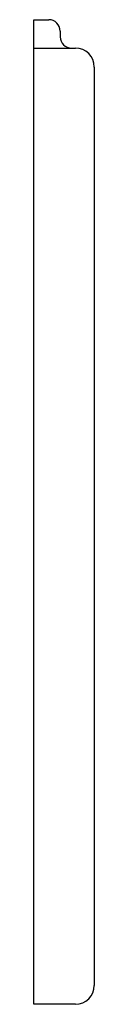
# Model space of a CAD drawing. Header units: millimetres. Extents: x 4459.956 to 4459.988, y 2341.954 to 2342.474.
import ezdxf

# ---------------------------------------------------------------- set-up
doc = ezdxf.new("R2010")
doc.units = ezdxf.units.MM
doc.layers.add('SANINDUSA', color=3, linetype='Continuous')

msp = doc.modelspace()

# ---------------------------------------------------------------- linework, layer by layer
at = {"layer": 'SANINDUSA'}
for p, q in [((4459.95557, 2342.47447), (4459.96357, 2342.47447)), ((4459.95557, 2342.46847), (4459.95557, 2342.47447)), ((4459.95557, 2342.46547), (4459.95557, 2342.46847)), ((4459.95557, 2342.45947), (4459.95557, 2342.46547)), ((4459.96957, 2342.46847), (4459.96957, 2342.46547)), ((4459.95557, 2342.45947), (4459.97757, 2342.45947)), ((4459.95557, 2342.44947), (4459.95557, 2342.45947)), ((4459.95557, 2341.96447), (4459.95557, 2342.44947)), ((4459.98757, 2342.44947), (4459.98757, 2341.96447)), ((4459.95557, 2341.95447), (4459.95557, 2341.96447)), ((4459.97757, 2341.95447), (4459.95557, 2341.95447))]:
    msp.add_line(p, q, dxfattribs=at)
for centre, radius, start, end in [((4459.96357, 2342.46847), 0.006, 0, 90), ((4459.97557, 2342.46547), 0.006, 180, 270), ((4459.97757, 2342.44947), 0.01, 0, 90), ((4459.97757, 2341.96447), 0.01, 270, 0)]:
    msp.add_arc(centre, radius, start, end, dxfattribs=at)

doc.saveas('drawing.dxf')
